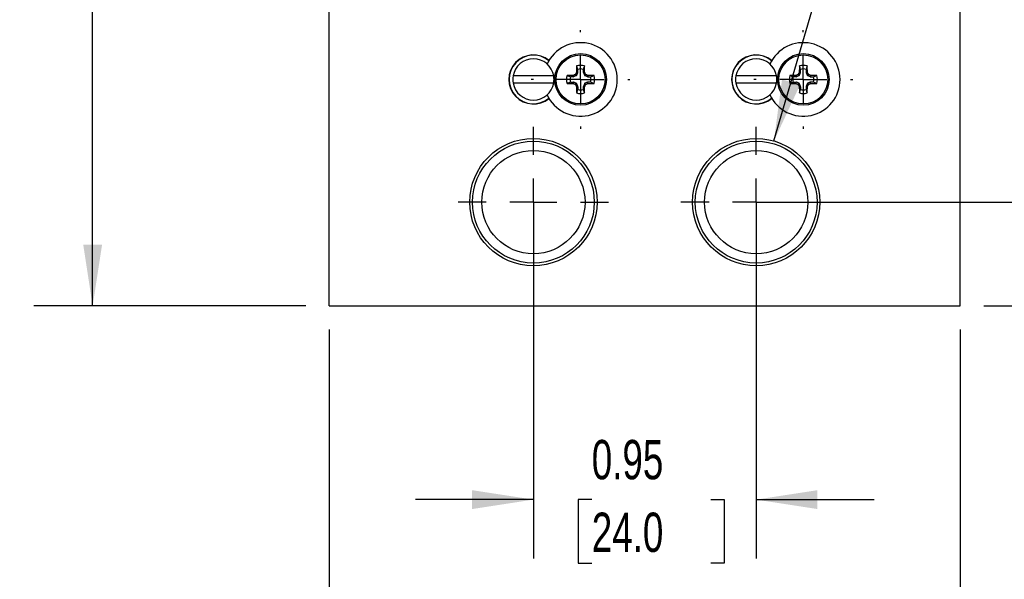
# Model space of a CAD drawing. Header units: inches. Extents: x 0.5 to 21.5, y 0.5 to 16.5.
# Tile 2 of 18: x 3.7 to 7.8, y 4 to 6.3. Entities that reach past the tile are written whole.
import ezdxf

# ---------------------------------------------------------------- set-up
doc = ezdxf.new("R2010")
doc.units = ezdxf.units.IN
doc.header["$LTSCALE"] = 2
doc.header["$MEASUREMENT"] = 0
doc.linetypes.add('CENTERX2', pattern=[0.8, 0.5, -0.1, 0.1, -0.1])
doc.layers.add('CENTER', color=40, linetype='CENTERX2')
doc.layers.add('DIMENSIONS', color=140, linetype='Continuous', lineweight=25)
doc.styles.add('SLDTEXTSTYLE0', font='TXT', dxfattribs={"width": 0.7})
doc.dimstyles.new('SLDDIMSTYLE0', dxfattribs={"dimtxt": 0.169922, "dimasz": 0.26, "dimexe": 0, "dimexo": 0.0625, "dimgap": 0.04248, "dimtad": 0, "dimtih": 1, "dimtoh": 1, "dimrnd": 1e-09, "dimdsep": 46, "dimtxsty": 'SLDTEXTSTYLE0', "dimsah": 1, "dimcen": 0.09, "dimadec": 0, "dimazin": 2, "dimtfac": 1, "dimtmove": 0, "dimatfit": 0, "dimfxl": 0, "dimfrac": 2, "dimtolj": 1, "dimtzin": 12, "dimarcsym": 0})
doc.dimstyles.new('SLDDIMSTYLE1', dxfattribs={"dimtxt": 0.169922, "dimasz": 0.26, "dimexe": 0, "dimexo": 0.0625, "dimgap": 0.04248, "dimtad": 0, "dimtih": 1, "dimtoh": 1, "dimrnd": 1e-09, "dimzin": 12, "dimdsep": 46, "dimtxsty": 'SLDTEXTSTYLE0', "dimsah": 1, "dimcen": 0.09, "dimadec": 0, "dimazin": 3, "dimtfac": 1, "dimtofl": 0, "dimtmove": 0, "dimatfit": 3, "dimfxl": 0, "dimfrac": 2, "dimtolj": 1, "dimtzin": 12, "dimarcsym": 0})
doc.dimstyles.new('SLDDIMSTYLE2', dxfattribs={"dimtxt": 0.169922, "dimasz": 0.26, "dimexe": 0, "dimexo": 0.0625, "dimgap": 0.04248, "dimtad": 0, "dimtih": 1, "dimtoh": 1, "dimrnd": 1e-09, "dimzin": 4, "dimdsep": 46, "dimtxsty": 'SLDTEXTSTYLE0', "dimsah": 1, "dimcen": 0.09, "dimadec": 0, "dimazin": 1, "dimtfac": 1, "dimtmove": 0, "dimatfit": 0, "dimfxl": 0, "dimfrac": 2, "dimtolj": 1, "dimtzin": 12, "dimarcsym": 0})
doc.dimstyles.new('SLDDIMSTYLE5', dxfattribs={"dimtxt": 0.169922, "dimasz": 0.26, "dimexe": 0, "dimexo": 0.0625, "dimgap": 0.04248, "dimtad": 0, "dimtih": 1, "dimtoh": 1, "dimrnd": 1e-09, "dimzin": 12, "dimdsep": 46, "dimtxsty": 'SLDTEXTSTYLE0', "dimsah": 1, "dimcen": 0, "dimadec": 0, "dimazin": 3, "dimtfac": 1, "dimtofl": 0, "dimtmove": 0, "dimatfit": 3, "dimfxl": 0, "dimfrac": 2, "dimtolj": 1, "dimtzin": 12, "dimarcsym": 0})

# ---------------------------------------------------------------- blocks, each defined once
blk = doc.blocks.new('_D')
at = {"layer": 'DIMENSIONS'}
for p, q in [((5.8502, 5.4603), (5.8502, 4.0492)), ((6.7952, 5.4603), (6.7952, 4.0492)), ((5.8502, 4.2992), (5.3502, 4.2992)), ((6.0977, 4.2992), (6.0407, 4.2992)), ((6.0407, 4.2992), (6.0407, 4.0291)), ((6.6027, 4.2992), (6.6597, 4.2992)), ((6.6597, 4.2992), (6.6597, 4.0291)), ((6.7952, 4.2992), (7.2952, 4.2992)), ((6.0407, 4.0291), (6.0977, 4.0291)), ((6.6597, 4.0291), (6.6027, 4.0291))]:
    blk.add_line(p, q, dxfattribs=at)
for points in [[(5.8502, 4.2992), (5.5902, 4.3392), (5.5902, 4.2592)], [(6.7952, 4.2992), (7.0552, 4.2592), (7.0552, 4.3392)]]:
    blk.add_solid(points, dxfattribs=at)
at = {"layer": 'DIMENSIONS', "char_height": 0.16667, "attachment_point": 1, "style": 'SLDTEXTSTYLE0'}
for s, insert in [('0.95', (6.0977, 4.5521)), ('24.0', (6.0977, 4.244))]:
    blk.add_mtext(s, dxfattribs=dict(at, insert=insert))
blk = doc.blocks.new('_D_1')
at = {"layer": 'DIMENSIONS'}
for p, q in [((4.9842, 5.0203), (4.9842, 3.138)), ((7.6612, 5.0203), (7.6612, 3.138)), ((4.9842, 3.388), (5.8701, 3.388)), ((6.0977, 3.388), (6.0407, 3.388)), ((6.0407, 3.388), (6.0407, 3.1179)), ((6.6027, 3.388), (6.6597, 3.388)), ((6.6597, 3.388), (6.6597, 3.1179)), ((7.6612, 3.388), (6.8303, 3.388)), ((6.0407, 3.1179), (6.0977, 3.1179)), ((6.6597, 3.1179), (6.6027, 3.1179))]:
    blk.add_line(p, q, dxfattribs=at)
for points in [[(4.9842, 3.388), (5.2442, 3.348), (5.2442, 3.428)], [(7.6612, 3.388), (7.4012, 3.428), (7.4012, 3.348)]]:
    blk.add_solid(points, dxfattribs=at)
at = {"layer": 'DIMENSIONS', "char_height": 0.16667, "attachment_point": 1, "style": 'SLDTEXTSTYLE0'}
for s, insert in [('2.68', (6.0977, 3.6409)), ('68.0', (6.0977, 3.3328))]:
    blk.add_mtext(s, dxfattribs=dict(at, insert=insert))
blk = doc.blocks.new('_D_2')
at = {"layer": 'DIMENSIONS'}
for p, q in [((8.3135, 5.5603), (8.3135, 6.0603)), ((6.8952, 5.5603), (8.5635, 5.5603)), ((7.7612, 5.1203), (8.5635, 5.1203)), ((8.3135, 4.2992), (8.3135, 5.1203)), ((8.8135, 4.2992), (8.3135, 4.2992)), ((9.1121, 4.2992), (9.055, 4.2992)), ((9.055, 4.2992), (9.055, 4.0291)), ((9.617, 4.2992), (9.6741, 4.2992)), ((9.6741, 4.2992), (9.6741, 4.0291)), ((9.055, 4.0291), (9.1121, 4.0291)), ((9.6741, 4.0291), (9.617, 4.0291))]:
    blk.add_line(p, q, dxfattribs=at)
for points in [[(8.3135, 5.5603), (8.3535, 5.8203), (8.2735, 5.8203)], [(8.3135, 5.1203), (8.2735, 4.8603), (8.3535, 4.8603)]]:
    blk.add_solid(points, dxfattribs=at)
at = {"layer": 'DIMENSIONS', "char_height": 0.16667, "attachment_point": 1, "style": 'SLDTEXTSTYLE0'}
for s, insert in [('0.44', (9.1121, 4.5521)), ('11.2', (9.1121, 4.244))]:
    blk.add_mtext(s, dxfattribs=dict(at, insert=insert))
blk = doc.blocks.new('_D_3')
at = {"layer": 'DIMENSIONS'}
for p, q in [((9.866, 6.6203), (9.866, 7.1203)), ((7.7612, 6.6203), (10.116, 6.6203)), ((9.6135, 5.8158), (9.5564, 5.8158)), ((9.5564, 5.8158), (9.5564, 5.5458)), ((10.1184, 5.8158), (10.1755, 5.8158)), ((10.1755, 5.8158), (10.1755, 5.5458)), ((9.5564, 5.5458), (9.6135, 5.5458)), ((10.1755, 5.5458), (10.1184, 5.5458)), ((7.7612, 5.1203), (10.116, 5.1203)), ((9.866, 5.1203), (9.866, 4.6203))]:
    blk.add_line(p, q, dxfattribs=at)
for points in [[(9.866, 6.6203), (9.906, 6.8803), (9.826, 6.8803)], [(9.866, 5.1203), (9.826, 4.8603), (9.906, 4.8603)]]:
    blk.add_solid(points, dxfattribs=at)
at = {"layer": 'DIMENSIONS', "char_height": 0.16667, "attachment_point": 1, "style": 'SLDTEXTSTYLE0'}
for s, insert in [('1.50', (9.6135, 6.0687)), ('38.1', (9.6135, 5.7606))]:
    blk.add_mtext(s, dxfattribs=dict(at, insert=insert))
blk = doc.blocks.new('_D_4')
at = {"layer": 'DIMENSIONS'}
for p, q in [((5.3908, 8.3357), (3.7304, 8.3357)), ((3.9804, 8.3357), (3.9804, 7.1112)), ((3.728, 6.8031), (3.6709, 6.8031)), ((3.6709, 6.8031), (3.6709, 6.533)), ((4.2329, 6.8031), (4.29, 6.8031)), ((4.29, 6.8031), (4.29, 6.533)), ((3.6709, 6.533), (3.728, 6.533)), ((4.29, 6.533), (4.2329, 6.533)), ((3.9804, 5.1203), (3.9804, 6.495)), ((4.8842, 5.1203), (3.7304, 5.1203))]:
    blk.add_line(p, q, dxfattribs=at)
for points in [[(3.9804, 8.3357), (3.9404, 8.0757), (4.0204, 8.0757)], [(3.9804, 5.1203), (4.0204, 5.3803), (3.9404, 5.3803)]]:
    blk.add_solid(points, dxfattribs=at)
at = {"layer": 'DIMENSIONS', "char_height": 0.16667, "attachment_point": 1, "style": 'SLDTEXTSTYLE0'}
for s, insert in [('3.22', (3.728, 7.056)), ('81.7', (3.728, 6.7479))]:
    blk.add_mtext(s, dxfattribs=dict(at, insert=insert))
blk = doc.blocks.new('_D_7')
at = {"layer": 'DIMENSIONS'}
for p, q in [((6.8706, 5.8194), (7.6949, 8.6544)), ((7.6949, 8.6544), (8.1324, 8.6544))]:
    blk.add_line(p, q, dxfattribs=at)
blk.add_solid([(6.8706, 5.8194), (6.9816, 6.0579), (6.9048, 6.0802)], dxfattribs=at)
at = {"layer": 'DIMENSIONS', "attachment_point": 1, "style": 'SLDTEXTSTYLE0'}
for s, insert, char_height in [('1/4" NPT', (8.6102, 9.0043), 0.16667), ('OUTLET PORTS', (8.2574, 8.7342), 0.166667), ('X2', (8.9639, 8.4642), 0.16667)]:
    blk.add_mtext(s, dxfattribs=dict(at, insert=insert, char_height=char_height))
blk = doc.blocks.new('SW_CENTERMARKSYMBOL_0')
at = {"layer": 'CENTER', "color": 0}
for p, q in [((0, 0.2), (0, 0.2095)), ((0, 0), (0, 0.1)), ((-0.2, 0), (-0.2095, 0)), ((0, 0), (-0.1, 0)), ((0, 0), (0, -0.1)), ((0, 0), (0.1, 0)), ((0.2, 0), (0.2095, 0)), ((0, -0.2), (0, -0.2095))]:
    blk.add_line(p, q, dxfattribs=at)
blk = doc.blocks.new('SW_CENTERMARKSYMBOL_1')
at = {"layer": 'CENTER', "color": 0}
for p, q in [((0, 0.2), (0, 0.2095)), ((0, 0), (0, 0.1)), ((-0.2, 0), (-0.2095, 0)), ((0, 0), (-0.1, 0)), ((0, 0), (0, -0.1)), ((0, 0), (0.1, 0)), ((0.2, 0), (0.2095, 0)), ((0, -0.2), (0, -0.2095))]:
    blk.add_line(p, q, dxfattribs=at)
blk = doc.blocks.new('SW_CENTERMARKSYMBOL_4')
at = {"layer": 'CENTER', "color": 0}
for p, q in [((0, 0.2), (0, 0.319)), ((0, 0), (0, 0.1)), ((-0.2, 0), (-0.319, 0)), ((0, 0), (-0.1, 0)), ((0, 0), (0, -0.1)), ((0, 0), (0.1, 0)), ((0.2, 0), (0.319, 0)), ((0, -0.2), (0, -0.319))]:
    blk.add_line(p, q, dxfattribs=at)
blk = doc.blocks.new('SW_CENTERMARKSYMBOL_5')
at = {"layer": 'CENTER', "color": 0}
for p, q in [((0, 0.2), (0, 0.319)), ((0, 0), (0, 0.1)), ((-0.2, 0), (-0.319, 0)), ((0, 0), (-0.1, 0)), ((0, 0), (0, -0.1)), ((0, 0), (0.1, 0)), ((0.2, 0), (0.319, 0)), ((0, -0.2), (0, -0.319))]:
    blk.add_line(p, q, dxfattribs=at)

msp = doc.modelspace()

# ---------------------------------------------------------------- linework, layer by layer
for p, q in [((4.9842, 5.1203), (4.9842, 6.6203)), ((7.6612, 5.1203), (7.6612, 6.6203)), ((5.7488, 6.1033), (5.7499, 6.1033)), ((6.0319, 6.0967), (6.0276, 6.1011)), ((6.0338, 6.0986), (6.0295, 6.103)), ((6.0384, 6.1097), (6.0328, 6.1108)), ((6.0387, 6.111), (6.0331, 6.1122)), ((6.0338, 6.0986), (6.0384, 6.1097)), ((6.0387, 6.111), (6.0387, 6.123)), ((6.0668, 6.1375), (6.0618, 6.123)), ((6.0618, 6.123), (6.0618, 6.111)), ((6.0618, 6.111), (6.0674, 6.1122)), ((6.0621, 6.1097), (6.0677, 6.1108)), ((6.0621, 6.1097), (6.0667, 6.0986)), ((6.0667, 6.0986), (6.071, 6.103)), ((6.0729, 6.1011), (6.0685, 6.0967)), ((6.6938, 6.1033), (6.6949, 6.1033)), ((6.9769, 6.0967), (6.9726, 6.1011)), ((6.9788, 6.0986), (6.9745, 6.103)), ((6.9834, 6.1097), (6.9778, 6.1108)), ((6.9837, 6.111), (6.9781, 6.1122)), ((6.9788, 6.0986), (6.9834, 6.1097)), ((6.9837, 6.111), (6.9837, 6.123)), ((7.0118, 6.1375), (7.0068, 6.123)), ((7.0068, 6.123), (7.0068, 6.111)), ((7.0068, 6.111), (7.0124, 6.1122)), ((7.0071, 6.1097), (7.0127, 6.1108)), ((7.0071, 6.1097), (7.0117, 6.0986)), ((7.0117, 6.0986), (7.016, 6.103)), ((7.0179, 6.1011), (7.0135, 6.0967)), ((5.9364, 6.0953), (5.764, 6.0953)), ((5.764, 6.0653), (5.9364, 6.0653)), ((5.993, 6.0968), (6.0075, 6.0918)), ((6.0195, 6.0918), (6.0075, 6.0918)), ((6.0075, 6.0687), (6.0195, 6.0687)), ((6.0195, 6.0918), (6.0184, 6.0974)), ((6.0184, 6.0631), (6.0195, 6.0687)), ((6.0208, 6.0921), (6.0197, 6.0977)), ((6.0197, 6.0628), (6.0208, 6.0685)), ((6.0208, 6.0921), (6.0319, 6.0967)), ((6.0319, 6.0639), (6.0208, 6.0685)), ((6.0276, 6.0595), (6.0319, 6.0639)), ((6.0338, 6.062), (6.0295, 6.0576)), ((6.0384, 6.0509), (6.0338, 6.062)), ((6.0667, 6.062), (6.0621, 6.0509)), ((6.071, 6.0576), (6.0667, 6.062)), ((6.0685, 6.0967), (6.0797, 6.0921)), ((6.0797, 6.0685), (6.0685, 6.0639)), ((6.0729, 6.0595), (6.0685, 6.0639)), ((6.0808, 6.0977), (6.0797, 6.0921)), ((6.0808, 6.0628), (6.0797, 6.0685)), ((6.0821, 6.0974), (6.081, 6.0918)), ((6.081, 6.0918), (6.093, 6.0918)), ((6.0821, 6.0631), (6.081, 6.0687)), ((6.093, 6.0687), (6.081, 6.0687)), ((6.1075, 6.0637), (6.093, 6.0687)), ((6.8814, 6.0953), (6.709, 6.0953)), ((6.709, 6.0653), (6.8814, 6.0653)), ((6.938, 6.0968), (6.9525, 6.0918)), ((6.9645, 6.0918), (6.9525, 6.0918)), ((6.9525, 6.0687), (6.9645, 6.0687)), ((6.9645, 6.0918), (6.9634, 6.0974)), ((6.9634, 6.0631), (6.9645, 6.0687)), ((6.9658, 6.0921), (6.9647, 6.0977)), ((6.9647, 6.0628), (6.9658, 6.0685)), ((6.9658, 6.0921), (6.9769, 6.0967)), ((6.9769, 6.0639), (6.9658, 6.0685)), ((6.9726, 6.0595), (6.9769, 6.0639)), ((6.9788, 6.062), (6.9745, 6.0576)), ((6.9834, 6.0509), (6.9788, 6.062)), ((7.0117, 6.062), (7.0071, 6.0509)), ((7.016, 6.0576), (7.0117, 6.062)), ((7.0135, 6.0967), (7.0247, 6.0921)), ((7.0247, 6.0685), (7.0135, 6.0639)), ((7.0179, 6.0595), (7.0135, 6.0639)), ((7.0258, 6.0977), (7.0247, 6.0921)), ((7.0258, 6.0628), (7.0247, 6.0685)), ((7.0271, 6.0974), (7.026, 6.0918)), ((7.026, 6.0918), (7.038, 6.0918)), ((7.0271, 6.0631), (7.026, 6.0687)), ((7.038, 6.0687), (7.026, 6.0687)), ((7.0525, 6.0637), (7.038, 6.0687)), ((6.0384, 6.0509), (6.0328, 6.0497)), ((6.0387, 6.0495), (6.0331, 6.0484)), ((6.0337, 6.023), (6.0387, 6.0375)), ((6.0387, 6.0495), (6.0387, 6.0375)), ((6.0674, 6.0484), (6.0618, 6.0495)), ((6.0618, 6.0495), (6.0618, 6.0375)), ((6.0677, 6.0497), (6.0621, 6.0509)), ((6.9834, 6.0509), (6.9778, 6.0497)), ((6.9837, 6.0495), (6.9781, 6.0484)), ((6.9787, 6.023), (6.9837, 6.0375)), ((6.9837, 6.0495), (6.9837, 6.0375)), ((7.0124, 6.0484), (7.0068, 6.0495)), ((7.0068, 6.0495), (7.0068, 6.0375)), ((7.0127, 6.0497), (7.0071, 6.0509)), ((4.9842, 5.1203), (7.6612, 5.1203))]:
    msp.add_line(p, q)
for centre, radius in [((6.0502, 6.0803), 0.1095), ((6.0502, 6.0803), 0.1039), ((6.9952, 6.0803), 0.1095), ((6.9952, 6.0803), 0.1039), ((5.8502, 5.5603), 0.2699), ((5.8502, 5.5603), 0.2582), ((6.7952, 5.5603), 0.2699), ((6.7952, 5.5603), 0.2582), ((5.8502, 5.5603), 0.219), ((6.7952, 5.5603), 0.219)]:
    msp.add_circle(centre, radius)
for centre, radius, start, end in [((6.0502, 6.0803), 0.156, 204.7245, 155.2755), ((6.9952, 6.0803), 0.156, 204.7245, 155.2755), ((5.8502, 6.0803), 0.104, 50.4658, 309.5342), ((5.8502, 6.0803), 0.103, 50.3799, 309.6201), ((6.7952, 6.0803), 0.104, 50.4658, 309.5342), ((6.7952, 6.0803), 0.103, 50.3799, 309.6201), ((5.8502, 6.0803), 0.0875, 9.8709, 170.1291), ((6.7952, 6.0803), 0.0875, 9.8709, 170.1291), ((6.0502, 6.0803), 0.0596, 73.8745, 106.1255), ((6.0502, 6.0803), 0.0443, 74.8789, 105.1211), ((6.9952, 6.0803), 0.0596, 73.8745, 106.1255), ((6.9952, 6.0803), 0.0443, 74.8789, 105.1211), ((5.8502, 6.0803), 0.0875, 170.1291, 189.8709), ((5.8502, 6.0803), 0.0875, 189.8709, 350.1291), ((5.8502, 6.0803), 0.0875, 350.1291, 9.8709), ((6.0502, 6.0803), 0.0596, 163.8745, 196.1255), ((6.0502, 6.0803), 0.0443, 164.8789, 195.1211), ((6.0502, 6.0803), 0.0443, 344.8789, 15.1211), ((6.0502, 6.0803), 0.0596, 343.8745, 16.1255), ((6.7952, 6.0803), 0.0875, 170.1291, 189.8709), ((6.7952, 6.0803), 0.0875, 189.8709, 350.1291), ((6.7952, 6.0803), 0.0875, 350.1291, 9.8709), ((6.9952, 6.0803), 0.0596, 163.8745, 196.1255), ((6.9952, 6.0803), 0.0443, 164.8789, 195.1211), ((6.9952, 6.0803), 0.0443, 344.8789, 15.1211), ((6.9952, 6.0803), 0.0596, 343.8745, 16.1255), ((6.0502, 6.0803), 0.0596, 253.8745, 286.1255), ((6.0502, 6.0803), 0.0443, 254.8789, 285.1211), ((6.9952, 6.0803), 0.0596, 253.8745, 286.1255), ((6.9952, 6.0803), 0.0443, 254.8789, 285.1211)]:
    msp.add_arc(centre, radius, start, end)
for centre, major_axis, ratio, start_param, end_param in [((6.0306, 6.0999), (-0.00249, 0.00249), 0.995546, 2.750469, 3.532716), ((6.0352, 6.111), (-0.00345, 0.00069), 0.996045, 2.946, 3.337185), ((6.0653, 6.111), (0.00345, 0.00069), 0.996045, 2.946, 3.337185), ((6.0699, 6.0999), (0.00249, 0.00249), 0.995546, 2.750469, 3.532716), ((6.9756, 6.0999), (-0.00249, 0.00249), 0.995546, 2.750469, 3.532716), ((6.9802, 6.111), (-0.00345, 0.00069), 0.996045, 2.946, 3.337185), ((7.0103, 6.111), (0.00345, 0.00069), 0.996045, 2.946, 3.337185), ((7.0149, 6.0999), (0.00249, 0.00249), 0.995546, 2.750469, 3.532716), ((6.0195, 6.0953), (-0.00069, 0.00345), 0.996045, 2.946, 3.337185), ((6.0195, 6.0652), (-0.00069, -0.00345), 0.996045, 2.946, 3.337185), ((6.0306, 6.0606), (-0.00249, -0.00249), 0.995546, 2.750469, 3.532716), ((6.0699, 6.0606), (0.00249, -0.00249), 0.995546, 2.750469, 3.532716), ((6.081, 6.0953), (0.00069, 0.00345), 0.996045, 2.946, 3.337185), ((6.081, 6.0652), (0.00069, -0.00345), 0.996045, 2.946, 3.337185), ((6.9645, 6.0953), (-0.00069, 0.00345), 0.996045, 2.946, 3.337185), ((6.9645, 6.0652), (-0.00069, -0.00345), 0.996045, 2.946, 3.337185), ((6.9756, 6.0606), (-0.00249, -0.00249), 0.995546, 2.750469, 3.532716), ((7.0149, 6.0606), (0.00249, -0.00249), 0.995546, 2.750469, 3.532716), ((7.026, 6.0953), (0.00069, 0.00345), 0.996045, 2.946, 3.337185), ((7.026, 6.0652), (0.00069, -0.00345), 0.996045, 2.946, 3.337185), ((6.0352, 6.0495), (-0.00345, -0.00069), 0.996045, 2.946, 3.337185), ((6.0653, 6.0495), (0.00345, -0.00069), 0.996045, 2.946, 3.337185), ((6.9802, 6.0495), (-0.00345, -0.00069), 0.996045, 2.946, 3.337185), ((7.0103, 6.0495), (0.00345, -0.00069), 0.996045, 2.946, 3.337185)]:
    msp.add_ellipse(centre, major_axis=major_axis, ratio=ratio, start_param=start_param, end_param=end_param)
for points in [[(6.0276, 6.1011), (6.0263, 6.1005), (6.0236, 6.0994), (6.021, 6.0983), (6.0197, 6.0977)], [(6.0328, 6.1108), (6.0322, 6.1095), (6.0311, 6.1069), (6.03, 6.1043), (6.0295, 6.103)], [(6.0331, 6.1122), (6.0331, 6.1117), (6.033, 6.1112), (6.0328, 6.1108)], [(6.0337, 6.1375), (6.0334, 6.1293), (6.0332, 6.1208), (6.0331, 6.1122)], [(6.0387, 6.123), (6.037, 6.1279), (6.0354, 6.1327), (6.0337, 6.1375)], [(6.0674, 6.1122), (6.0673, 6.1208), (6.0671, 6.1293), (6.0668, 6.1375)], [(6.0677, 6.1108), (6.0675, 6.1112), (6.0674, 6.1117), (6.0674, 6.1122)], [(6.071, 6.103), (6.0705, 6.1043), (6.0694, 6.1069), (6.0682, 6.1095), (6.0677, 6.1108)], [(6.0808, 6.0977), (6.0795, 6.0983), (6.0769, 6.0994), (6.0742, 6.1005), (6.0729, 6.1011)], [(6.9726, 6.1011), (6.9713, 6.1005), (6.9686, 6.0994), (6.966, 6.0983), (6.9647, 6.0977)], [(6.9778, 6.1108), (6.9772, 6.1095), (6.9761, 6.1069), (6.975, 6.1043), (6.9745, 6.103)], [(6.9781, 6.1122), (6.9781, 6.1117), (6.978, 6.1112), (6.9778, 6.1108)], [(6.9787, 6.1375), (6.9784, 6.1293), (6.9782, 6.1208), (6.9781, 6.1122)], [(6.9837, 6.123), (6.982, 6.1279), (6.9804, 6.1327), (6.9787, 6.1375)], [(7.0124, 6.1122), (7.0123, 6.1208), (7.0121, 6.1293), (7.0118, 6.1375)], [(7.0127, 6.1108), (7.0125, 6.1112), (7.0124, 6.1117), (7.0124, 6.1122)], [(7.016, 6.103), (7.0155, 6.1043), (7.0144, 6.1069), (7.0132, 6.1095), (7.0127, 6.1108)], [(7.0258, 6.0977), (7.0245, 6.0983), (7.0219, 6.0994), (7.0192, 6.1005), (7.0179, 6.1011)], [(6.0184, 6.0974), (6.0097, 6.0973), (6.0013, 6.0971), (5.993, 6.0968)], [(6.0075, 6.0687), (6.0027, 6.0671), (5.9978, 6.0654), (5.993, 6.0637)], [(5.993, 6.0637), (6.0013, 6.0635), (6.0097, 6.0633), (6.0184, 6.0631)], [(6.0197, 6.0977), (6.0193, 6.0975), (6.0188, 6.0974), (6.0184, 6.0974)], [(6.0184, 6.0631), (6.0188, 6.0631), (6.0193, 6.063), (6.0197, 6.0628)], [(6.0197, 6.0628), (6.021, 6.0623), (6.0236, 6.0612), (6.0263, 6.06), (6.0276, 6.0595)], [(6.0295, 6.0576), (6.03, 6.0563), (6.0311, 6.0537), (6.0322, 6.051), (6.0328, 6.0497)], [(6.0677, 6.0497), (6.0682, 6.051), (6.0694, 6.0537), (6.0705, 6.0563), (6.071, 6.0576)], [(6.0729, 6.0595), (6.0742, 6.06), (6.0769, 6.0612), (6.0795, 6.0623), (6.0808, 6.0628)], [(6.0821, 6.0974), (6.0817, 6.0974), (6.0812, 6.0975), (6.0808, 6.0977)], [(6.0808, 6.0628), (6.0812, 6.063), (6.0817, 6.0631), (6.0821, 6.0631)], [(6.1075, 6.0968), (6.0992, 6.0971), (6.0908, 6.0973), (6.0821, 6.0974)], [(6.0821, 6.0631), (6.0908, 6.0633), (6.0992, 6.0635), (6.1075, 6.0637)], [(6.093, 6.0918), (6.0978, 6.0935), (6.1027, 6.0952), (6.1075, 6.0968)], [(6.9634, 6.0974), (6.9547, 6.0973), (6.9463, 6.0971), (6.938, 6.0968)], [(6.9525, 6.0687), (6.9477, 6.0671), (6.9428, 6.0654), (6.938, 6.0637)], [(6.938, 6.0637), (6.9463, 6.0635), (6.9547, 6.0633), (6.9634, 6.0631)], [(6.9647, 6.0977), (6.9643, 6.0975), (6.9638, 6.0974), (6.9634, 6.0974)], [(6.9634, 6.0631), (6.9638, 6.0631), (6.9643, 6.063), (6.9647, 6.0628)], [(6.9647, 6.0628), (6.966, 6.0623), (6.9686, 6.0612), (6.9713, 6.06), (6.9726, 6.0595)], [(6.9745, 6.0576), (6.975, 6.0563), (6.9761, 6.0537), (6.9772, 6.051), (6.9778, 6.0497)], [(7.0127, 6.0497), (7.0132, 6.051), (7.0144, 6.0537), (7.0155, 6.0563), (7.016, 6.0576)], [(7.0179, 6.0595), (7.0192, 6.06), (7.0219, 6.0612), (7.0245, 6.0623), (7.0258, 6.0628)], [(7.0271, 6.0974), (7.0267, 6.0974), (7.0262, 6.0975), (7.0258, 6.0977)], [(7.0258, 6.0628), (7.0262, 6.063), (7.0267, 6.0631), (7.0271, 6.0631)], [(7.0525, 6.0968), (7.0442, 6.0971), (7.0358, 6.0973), (7.0271, 6.0974)], [(7.0271, 6.0631), (7.0358, 6.0633), (7.0442, 6.0635), (7.0525, 6.0637)], [(7.038, 6.0918), (7.0428, 6.0935), (7.0477, 6.0952), (7.0525, 6.0968)], [(6.0328, 6.0497), (6.033, 6.0493), (6.0331, 6.0489), (6.0331, 6.0484)], [(6.0331, 6.0484), (6.0332, 6.0398), (6.0334, 6.0313), (6.0337, 6.023)], [(6.0618, 6.0375), (6.0635, 6.0327), (6.0651, 6.0279), (6.0668, 6.023)], [(6.0668, 6.023), (6.0671, 6.0313), (6.0673, 6.0398), (6.0674, 6.0484)], [(6.0674, 6.0484), (6.0674, 6.0489), (6.0675, 6.0493), (6.0677, 6.0497)], [(6.9778, 6.0497), (6.978, 6.0493), (6.9781, 6.0489), (6.9781, 6.0484)], [(6.9781, 6.0484), (6.9782, 6.0398), (6.9784, 6.0313), (6.9787, 6.023)], [(7.0068, 6.0375), (7.0085, 6.0327), (7.0101, 6.0279), (7.0118, 6.023)], [(7.0118, 6.023), (7.0121, 6.0313), (7.0123, 6.0398), (7.0124, 6.0484)], [(7.0124, 6.0484), (7.0124, 6.0489), (7.0125, 6.0493), (7.0127, 6.0497)]]:
    msp.add_open_spline(points, degree=3)
for points in [[(6.0295, 6.103), (6.0293, 6.1026), (6.0291, 6.1023), (6.0288, 6.102), (6.0286, 6.1017), (6.0283, 6.1014), (6.0279, 6.1012), (6.0278, 6.1012), (6.0277, 6.1011), (6.0276, 6.1011)], [(6.0729, 6.1011), (6.0726, 6.1012), (6.0722, 6.1014), (6.0719, 6.1017), (6.0716, 6.102), (6.0714, 6.1023), (6.0712, 6.1026), (6.0711, 6.1027), (6.0711, 6.1028), (6.071, 6.103)], [(6.9745, 6.103), (6.9743, 6.1026), (6.9741, 6.1023), (6.9738, 6.102), (6.9736, 6.1017), (6.9733, 6.1014), (6.9729, 6.1012), (6.9728, 6.1012), (6.9727, 6.1011), (6.9726, 6.1011)], [(7.0179, 6.1011), (7.0176, 6.1012), (7.0172, 6.1014), (7.0169, 6.1017), (7.0166, 6.102), (7.0164, 6.1023), (7.0162, 6.1026), (7.0161, 6.1027), (7.0161, 6.1028), (7.016, 6.103)], [(6.0276, 6.0595), (6.0279, 6.0593), (6.0283, 6.0591), (6.0286, 6.0589), (6.0288, 6.0586), (6.0291, 6.0583), (6.0293, 6.058), (6.0293, 6.0578), (6.0294, 6.0577), (6.0295, 6.0576)], [(6.071, 6.0576), (6.0712, 6.058), (6.0714, 6.0583), (6.0717, 6.0586), (6.0719, 6.0589), (6.0722, 6.0591), (6.0726, 6.0593), (6.0727, 6.0594), (6.0728, 6.0594), (6.0729, 6.0595)], [(6.9726, 6.0595), (6.9729, 6.0593), (6.9733, 6.0591), (6.9736, 6.0589), (6.9738, 6.0586), (6.9741, 6.0583), (6.9743, 6.058), (6.9743, 6.0578), (6.9744, 6.0577), (6.9745, 6.0576)], [(7.016, 6.0576), (7.0162, 6.058), (7.0164, 6.0583), (7.0167, 6.0586), (7.0169, 6.0589), (7.0172, 6.0591), (7.0176, 6.0593), (7.0177, 6.0594), (7.0178, 6.0594), (7.0179, 6.0595)]]:
    msp.add_open_spline(points, degree=3, knots=[0, 0, 0, 0, 0.00002970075, 0.00002970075, 0.00002970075, 0.00005940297, 0.00005940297, 0.00005940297, 0.00006914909, 0.00006914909, 0.00006914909, 0.00006914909])

# ---------------------------------------------------------------- block references
at = {"layer": 'CENTER'}
for name, p in [('SW_CENTERMARKSYMBOL_0', (6.0502, 6.0803)), ('SW_CENTERMARKSYMBOL_1', (6.9952, 6.0803)), ('SW_CENTERMARKSYMBOL_5', (5.8502, 5.5603)), ('SW_CENTERMARKSYMBOL_4', (6.7952, 5.5603))]:
    msp.add_blockref(name, p, dxfattribs=at)

# ---------------------------------------------------------------- dimensions: what is measured, and where the dimension line sits
at = {"layer": 'DIMENSIONS'}
dim = msp.add_diameter_dim_2p(p1=(6.7199, 5.3011), p2=(6.8706, 5.8194), text='1/4" NPT\\POUTLET PORTS\\PX2', dimstyle='SLDDIMSTYLE5', override={"dimpost": '<>'}, dxfattribs=at)
dim.commit()
dim.dimension.update_dxf_attribs({"geometry": '_D_7', "text_midpoint": (9.1107, 8.6544), "dimtype": 163})
for base, p1, p2, dimstyle, picture, middle in [((3.9804, 8.3357), (4.9842, 5.1203), (5.4908, 8.3357), 'SLDDIMSTYLE1', '_D_4', (3.9804, 6.8031)), ((9.866, 6.6203), (7.6612, 5.1203), (7.6612, 6.6203), 'SLDDIMSTYLE2', '_D_3', (9.866, 5.8158)), ((8.3135, 5.5603), (7.6612, 5.1203), (6.7952, 5.5603), 'SLDDIMSTYLE0', '_D_2', (8.3135, 4.2992))]:
    dim = msp.add_linear_dim(base=base, p1=p1, p2=p2, angle=90, dimstyle=dimstyle, dxfattribs=at)
    dim.commit()
    dim.dimension.update_dxf_attribs({"geometry": picture, "text_midpoint": middle, "dimtype": 160})
for base, p1, p2, dimstyle, picture, middle in [((6.795241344, 4.2991708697), (5.850241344, 5.5602790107), (6.795241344, 5.5602790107), 'SLDDIMSTYLE0', '_D', (6.3502134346, 4.2991708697)), ((7.6612, 3.388), (4.9842, 5.1203), (7.6612, 5.1203), 'SLDDIMSTYLE1', '_D_1', (6.3502, 3.388))]:
    dim = msp.add_linear_dim(base=base, p1=p1, p2=p2, dimstyle=dimstyle, dxfattribs=at)
    dim.commit()
    dim.dimension.update_dxf_attribs({"geometry": picture, "text_midpoint": middle, "dimtype": 160})

doc.saveas('drawing.dxf')
